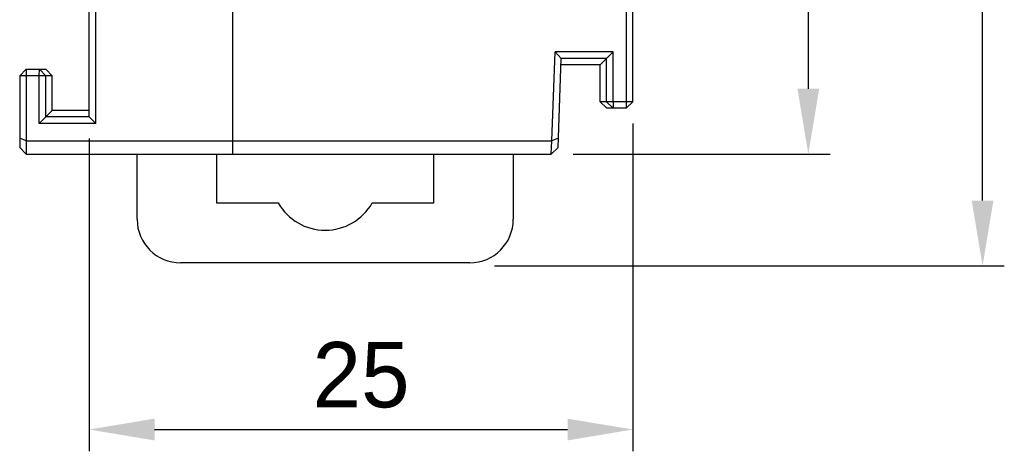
# Model space of a CAD drawing. Extents: x 1653 to 2131, y -357 to 2652.
# Tile 6 of 34: x 1759 to 1804, y 42 to 62. Entities that reach past the tile are written whole.
import ezdxf

# ---------------------------------------------------------------- set-up
doc = ezdxf.new("R2010")
doc.units = 0
doc.header["$LTSCALE"] = 30.734
doc.header["$MEASUREMENT"] = 0
doc.layers.get('0').update_dxf_attribs({"linetype": 'CONTINUOUS'})
doc.layers.get('Defpoints').update_dxf_attribs({"linetype": 'CONTINUOUS'})
doc.layers.add('7_ALL_FEATURES', color=7, linetype='CONTINUOUS')
doc.layers.add('DIM', color=7, linetype='CONTINUOUS')
doc.dimstyles.get("Standard").update_dxf_attribs({"dimtxt": 3, "dimasz": 3, "dimexe": 1, "dimexo": 1, "dimgap": 1, "dimtad": 1, "dimdsep": 46, "dimtxsty": 'Standard', "dimcen": 0, "dimazin": 0, "dimtfac": 1, "dimtofl": 0, "dimtmove": 0, "dimatfit": 3, "dimfxl": 1, "dimtolj": 1, "dimtzin": 0, "dimarcsym": 0})

# ---------------------------------------------------------------- blocks, each defined once
blk = doc.blocks.new('*D27')
at = {"layer": 'Defpoints', "color": 0, "transparency": 16777216}
for p in [(1783.402, 143.455), (1795.225, 143.455), (1783.403, 55.455)]:
    blk.add_point(p, dxfattribs=at)
at = {"layer": 'DIM', "color": 0, "lineweight": -2, "transparency": 16777216}
for p, q in [((1784.402, 143.455), (1796.225, 143.455)), ((1795.225, 58.455), (1795.225, 140.455)), ((1784.403, 55.455), (1796.225, 55.455))]:
    blk.add_line(p, q, dxfattribs=at)
at = {"layer": 'DIM', "color": 0, "transparency": 16777216}
for points in [[(1794.725, 140.455), (1795.725, 140.455), (1795.225, 143.455)], [(1794.725, 58.455), (1795.725, 58.455), (1795.225, 55.455)]]:
    blk.add_solid(points, dxfattribs=at)
at = {"layer": 'DIM', "color": 0, "transparency": 16777216, "insert": (1792.725, 99.455), "char_height": 3, "attachment_point": 5, "rotation": 90}
blk.add_mtext('\\A1;88', dxfattribs=at)
blk = doc.blocks.new('*D28')
at = {"layer": 'Defpoints', "color": 0, "transparency": 16777216}
for p in [(1779.693, 148.595), (1803.238, 148.595), (1779.793, 50.316)]:
    blk.add_point(p, dxfattribs=at)
at = {"layer": 'DIM', "color": 0, "lineweight": -2, "transparency": 16777216}
for p, q in [((1780.693, 148.595), (1804.238, 148.595)), ((1803.238, 53.316), (1803.238, 145.595)), ((1780.793, 50.316), (1804.238, 50.316))]:
    blk.add_line(p, q, dxfattribs=at)
at = {"layer": 'DIM', "color": 0, "transparency": 16777216}
for points in [[(1802.738, 145.595), (1803.738, 145.595), (1803.238, 148.595)], [(1802.738, 53.316), (1803.738, 53.316), (1803.238, 50.316)]]:
    blk.add_solid(points, dxfattribs=at)
at = {"layer": 'DIM', "color": 0, "transparency": 16777216, "insert": (1800.738, 99.455), "char_height": 3, "attachment_point": 5, "rotation": 90}
blk.add_mtext('\\A1;98.3', dxfattribs=at)
blk = doc.blocks.new('*D30')
at = {"layer": 'Defpoints', "color": 0, "transparency": 16777216}
for p in [(1787.153, 57.855), (1762.153, 57.164), (1787.153, 42.792)]:
    blk.add_point(p, dxfattribs=at)
at = {"layer": 'DIM', "color": 0, "lineweight": -2, "transparency": 16777216}
for p, q in [((1787.153, 56.855), (1787.153, 41.792)), ((1762.153, 56.164), (1762.153, 41.792)), ((1765.153, 42.792), (1784.153, 42.792))]:
    blk.add_line(p, q, dxfattribs=at)
at = {"layer": 'DIM', "color": 0, "transparency": 16777216}
for points in [[(1765.153, 43.292), (1765.153, 42.292), (1762.153, 42.792)], [(1784.153, 43.292), (1784.153, 42.292), (1787.153, 42.792)]]:
    blk.add_solid(points, dxfattribs=at)
at = {"layer": 'DIM', "color": 0, "transparency": 16777216, "insert": (1774.653, 45.292), "char_height": 3, "attachment_point": 5}
blk.add_mtext('\\A1;25', dxfattribs=at)

msp = doc.modelspace()

# ---------------------------------------------------------------- linework, layer by layer
at = {"color": 7, "linetype": 'Continuous'}
for p, q in [((1764.353, 52.455), (1764.353, 55.455)), ((1768.003, 55.455), (1768.003, 53.205)), ((1778.003, 53.205), (1778.003, 55.455)), ((1781.653, 55.455), (1781.653, 52.455)), ((1768.003, 53.205), (1770.837, 53.205)), ((1775.168, 53.205), (1778.003, 53.205)), ((1779.653, 50.455), (1766.353, 50.455))]:
    msp.add_line(p, q, dxfattribs=at)
for centre, radius, start, end in [((1773.003, 54.455), 2.5, 210, 330), ((1766.353, 52.455), 2, 180, 270), ((1779.653, 52.455), 2, 270, 0)]:
    msp.add_arc(centre, radius, start, end, dxfattribs=at)
at = {"layer": '7_ALL_FEATURES', "color": 7, "linetype": 'Continuous'}
for p, q in [((1762.153, 57.164), (1762.153, 141.746)), ((1762.453, 56.855), (1762.453, 135.309)), ((1786.853, 116.427), (1786.853, 57.555)), ((1787.153, 57.855), (1787.153, 116.569)), ((1768.753, 55.455), (1768.753, 68.045)), ((1783.424, 56.055), (1783.574, 60.155)), ((1786.253, 60.155), (1783.574, 60.155)), ((1783.863, 59.846), (1783.574, 60.155)), ((1783.713, 55.755), (1783.863, 59.846)), ((1785.944, 59.846), (1783.863, 59.846)), ((1785.653, 59.555), (1786.253, 60.155)), ((1785.944, 57.855), (1785.944, 59.846)), ((1786.253, 57.855), (1786.253, 60.155)), ((1758.953, 59.055), (1759.253, 59.355)), ((1759.253, 59.355), (1760.153, 59.355)), ((1759.253, 59.355), (1759.253, 55.455)), ((1759.853, 59.055), (1759.861, 59.355)), ((1760.162, 59.055), (1759.861, 59.355)), ((1760.453, 59.055), (1760.153, 59.355)), ((1785.653, 59.555), (1783.853, 59.555)), ((1785.653, 57.855), (1785.653, 59.555)), ((1760.453, 59.055), (1758.953, 59.055)), ((1758.953, 59.055), (1758.953, 55.755)), ((1759.853, 56.855), (1759.853, 59.055)), ((1760.162, 57.164), (1760.162, 59.055)), ((1760.453, 57.455), (1760.453, 59.055)), ((1787.153, 57.855), (1785.653, 57.855)), ((1785.653, 57.855), (1785.953, 57.555)), ((1785.944, 57.855), (1786.244, 57.555)), ((1786.853, 57.555), (1785.953, 57.555)), ((1786.252, 57.855), (1786.244, 57.555)), ((1787.153, 57.855), (1786.853, 57.555)), ((1759.853, 56.855), (1760.453, 57.455)), ((1762.153, 57.164), (1760.162, 57.164)), ((1762.153, 57.455), (1760.453, 57.455)), ((1762.153, 57.164), (1762.453, 56.855)), ((1762.453, 56.855), (1759.853, 56.855)), ((1759.253, 56.055), (1758.953, 56.18)), ((1783.729, 56.179), (1783.424, 56.055)), ((1759.253, 55.455), (1758.953, 55.755)), ((1759.253, 56.055), (1783.424, 56.055)), ((1783.402, 55.455), (1783.424, 56.055)), ((1783.713, 55.755), (1783.403, 55.455)), ((1759.253, 55.455), (1783.402, 55.455))]:
    msp.add_line(p, q, dxfattribs=at)

# ---------------------------------------------------------------- dimensions: what is measured, and where the dimension line sits
at = {"layer": 'DIM'}
dim = msp.add_linear_dim(base=(1803.238, 148.595), p1=(1779.793, 50.316), p2=(1779.693, 148.595), angle=90, text='98.3', dimstyle='Standard', dxfattribs=at)
dim.commit()
dim.dimension.update_dxf_attribs({"geometry": '*D28', "text_midpoint": (1800.738, 99.455)})
dim = msp.add_linear_dim(base=(1795.225, 143.455), p1=(1783.403, 55.455), p2=(1783.402, 143.455), angle=90, dimstyle='Standard', dxfattribs=at)
dim.commit()
dim.dimension.update_dxf_attribs({"geometry": '*D27', "text_midpoint": (1792.725, 99.455)})
dim = msp.add_linear_dim(base=(1787.153, 42.792), p1=(1762.153, 57.164), p2=(1787.153, 57.855), dimstyle='Standard', dxfattribs=at)
dim.commit()
dim.dimension.update_dxf_attribs({"geometry": '*D30', "text_midpoint": (1774.653, 45.292)})

doc.saveas('drawing.dxf')
